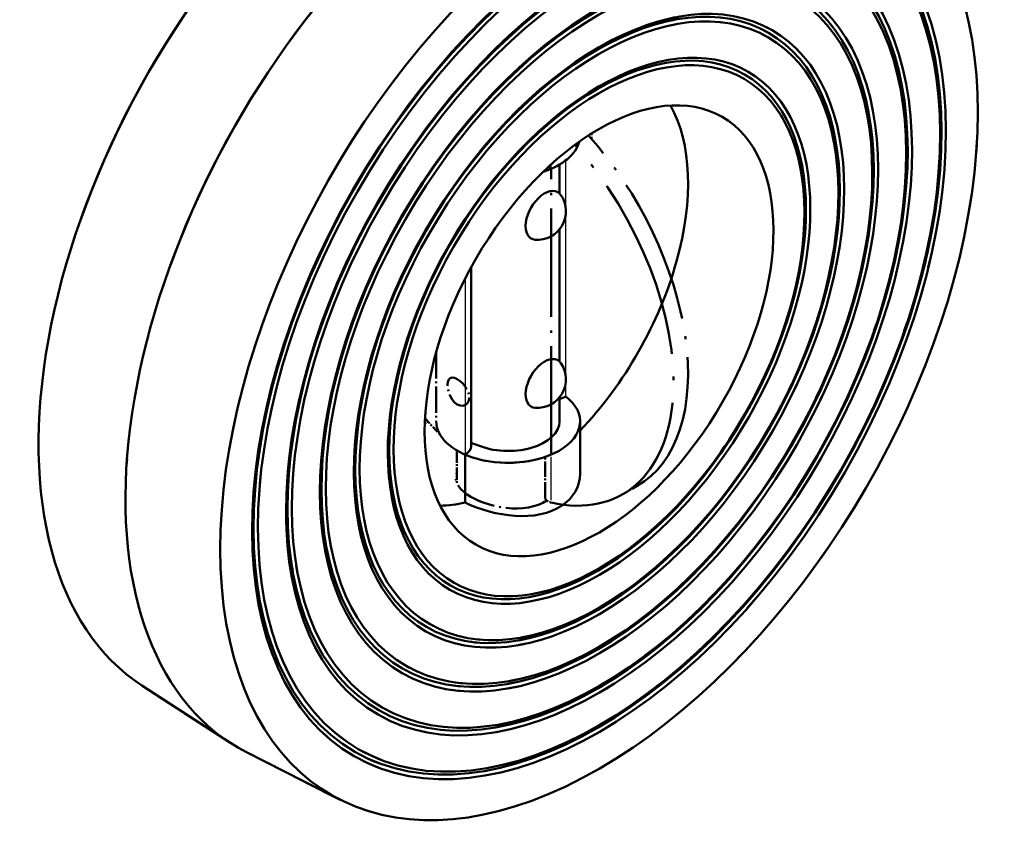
# Model space of a CAD drawing. Header units: millimetres. Extents: x 0 to 420, y 0 to 594.
# Tile 3 of 13: x 287 to 351, y 93 to 146. Entities that reach past the tile are written whole.
import ezdxf

# ---------------------------------------------------------------- set-up
doc = ezdxf.new("R2010")
doc.units = ezdxf.units.MM
doc.header["$LTSCALE"] = 2
doc.linetypes.add('LONG_DASH_DOTTED', pattern=[0.3001, 0.2362, -0.0295, 0.0049, -0.0295])
for name, color, linetype, lineweight in [('Sichtbare Kanten(DIN)', 7, 'Continuous', 50), ('Sichtbare tangentiale Kanten(DIN)', 3, 'Continuous', 25), ('Überlagerung [Formatvorlage Phantomlinien(DIN)]', 179, 'LONG_DASH_DOTTED', 50)]:
    doc.layers.add(name, color=color, linetype=linetype, lineweight=lineweight)

msp = doc.modelspace()

# ---------------------------------------------------------------- linework, layer by layer
at = {"layer": 'Sichtbare Kanten(DIN)'}
for p, q in [((321.706, 136.823), (321.706, 134.95)), ((321.706, 132.629), (321.706, 124.05)), ((315.969, 130.161), (315.969, 118.564)), ((321.706, 121.729), (321.706, 120.173)), ((323.039, 120.173), (323.039, 116.778)), ((315.578, 118.021), (315.578, 114.905)), ((294.614, 103.052), (300.32, 99.346)), ((307.476, 95.645), (301.407, 98.72))]:
    msp.add_line(p, q, dxfattribs=at)
at = {"layer": 'Sichtbare Kanten(DIN)', "flags": 128}
msp.add_lwpolyline([(315.578, 114.905), (315.937, 114.745), (316.319, 114.594), (316.72, 114.457), (317.135, 114.335), (317.557, 114.232), (317.979, 114.149), (318.394, 114.088), (318.81, 114.05), (319.233, 114.034), (319.654, 114.044), (320.068, 114.081), (320.468, 114.149), (320.848, 114.245), (321.203, 114.369), (321.53, 114.516), (321.824, 114.687), (322.095, 114.885), (322.34, 115.11), (322.552, 115.357), (322.729, 115.623), (322.865, 115.904), (322.962, 116.195), (323.02, 116.488), (323.039, 116.778)], dxfattribs=at)
at = {"layer": 'Sichtbare Kanten(DIN)'}
for centre in [(320.269, 133.797), (320.269, 122.896)]:
    msp.add_arc(centre, 1.852, 265.61969, 34.50833, dxfattribs=at)
for centre, major_axis, ratio, start_param, end_param in [((324.265, 126.045), (17.336, 30.105), 0.578093, 1.140979, 6.709136), ((312.48, 132.832), (-17.336, -30.105), 0.578093, 4.282571, 6.252248), ((318.373, 129.439), (-17.518, -30.42), 0.578093, 4.424442, 6.314123), ((318.844, 129.167), (7.901, 13.721), 0.578093, 4.309147, 5.950856), ((318.373, 138.704), (4.667, 0), 0.575862, 5.222228, 6.134863), ((320.73, 133.532), (-0.865, -1.502), 0.578093, 2.871901, 6.552877), ((320.73, 122.631), (0.865, 1.502), 0.578093, 6.013494, 9.69447), ((318.373, 120.173), (4.667, 0), 0.575862, 4.070338, 6.925236), ((321.167, 122.325), (-1.333, 0), 0.575862, 1.986751, 2.356194), ((318.373, 120.173), (3.333, 0), 0.575862, 4.070338, 6.283185), ((314.635, 118.564), (1.333, 0), 0.575862, 5.497787, 6.283185), ((315.578, 118.021), (1.333, 0), 0.575862, 0.928746, 1.273545), ((318.844, 129.167), (-7.901, -13.721), 0.578093, 0.332329, 0.487446)]:
    msp.add_ellipse(centre, major_axis=major_axis, ratio=ratio, start_param=start_param, end_param=end_param, dxfattribs=at)
for centre, major_axis in [((324.265, 126.045), (15.88, 27.577)), ((324.171, 126.1), (15.747, 27.346)), ((324.265, 126.045), (15.614, 27.114)), ((324.265, 126.045), (14.328, 24.881)), ((324.171, 126.1), (14.195, 24.649)), ((324.265, 126.045), (14.062, 24.418)), ((324.265, 126.045), (12.775, 22.185)), ((324.171, 126.1), (12.642, 21.953)), ((324.265, 126.045), (12.509, 21.722)), ((324.265, 126.045), (11.223, 19.488)), ((324.171, 126.1), (11.09, 19.257)), ((324.265, 126.045), (10.957, 19.026)), ((324.265, 126.045), (9.67, 16.792)), ((324.171, 126.1), (9.537, 16.561)), ((324.265, 126.045), (9.404, 16.33)), ((324.265, 126.045), (7.985, 13.865))]:
    msp.add_ellipse(centre, major_axis=major_axis, ratio=0.578093, dxfattribs=at)
at = {"layer": 'Sichtbare tangentiale Kanten(DIN)', "ltscale": 0.209444}
msp.add_line((321.167, 136.566), (321.167, 136.828), dxfattribs=at)
at = {"layer": 'Sichtbare tangentiale Kanten(DIN)'}
for p, q in [((322.11, 133.994), (322.11, 137.095)), ((322.11, 123.094), (322.11, 133.6)), ((315.578, 129.423), (315.578, 118.021)), ((322.11, 121.782), (322.11, 122.699))]:
    msp.add_line(p, q, dxfattribs=at)
at = {"layer": 'Sichtbare tangentiale Kanten(DIN)', "ltscale": 2.249941}
msp.add_line((321.167, 115.061), (321.167, 117.865), dxfattribs=at)
at = {"layer": 'Überlagerung [Formatvorlage Phantomlinien(DIN)]', "ltscale": 14.868085}
msp.add_line((321.167, 118.021), (321.167, 136.552), dxfattribs=at)
at = {"layer": 'Überlagerung [Formatvorlage Phantomlinien(DIN)]', "ltscale": 3.601142}
msp.add_line((313.706, 124.661), (313.706, 120.173), dxfattribs=at)
at = {"layer": 'Überlagerung [Formatvorlage Phantomlinien(DIN)]', "ltscale": 1.695988}
msp.add_line((315.039, 118.292), (315.039, 116.178), dxfattribs=at)
at = {"layer": 'Überlagerung [Formatvorlage Phantomlinien(DIN)]', "ltscale": 2.111038}
msp.add_line((320.777, 115.238), (320.777, 117.87), dxfattribs=at)
at = {"layer": 'Überlagerung [Formatvorlage Phantomlinien(DIN)]', "ltscale": 0.874499}
msp.add_line((325.803, 115.446), (326.746, 115.989), dxfattribs=at)
at = {"layer": 'Überlagerung [Formatvorlage Phantomlinien(DIN)]', "ltscale": 5.471352}
for p, q in [((294.614, 103.052), (300.32, 99.346)), ((307.476, 95.645), (301.407, 98.72))]:
    msp.add_line(p, q, dxfattribs=at)
at = {"layer": 'Überlagerung [Formatvorlage Phantomlinien(DIN)]', "ltscale": 4.120829, "flags": 128}
msp.add_lwpolyline([(315.857, 121.725), (315.828, 121.526), (315.741, 121.358), (315.611, 121.244), (315.447, 121.188), (315.26, 121.196), (315.073, 121.27), (314.896, 121.406), (314.737, 121.597), (314.611, 121.82), (314.519, 122.062), (314.461, 122.312), (314.442, 122.539), (314.461, 122.733), (314.519, 122.883), (314.611, 122.976), (314.737, 123.01), (314.896, 122.985), (315.073, 122.906), (315.26, 122.776), (315.447, 122.601), (315.611, 122.4), (315.741, 122.179), (315.828, 121.946), (315.857, 121.725)], dxfattribs=at)
at = {"layer": 'Überlagerung [Formatvorlage Phantomlinien(DIN)]', "ltscale": 5.806826, "flags": 128}
msp.add_lwpolyline([(320.878, 115.035), (320.622, 114.891), (320.335, 114.768), (320.02, 114.668), (319.683, 114.594), (319.329, 114.547), (318.967, 114.528), (318.605, 114.533), (318.249, 114.561), (317.889, 114.611), (317.526, 114.683), (317.169, 114.774), (316.826, 114.884), (316.504, 115.009), (316.208, 115.144), (315.943, 115.287), (315.705, 115.439), (315.492, 115.602), (315.311, 115.773), (315.166, 115.949), (315.062, 116.128), (314.998, 116.307), (314.973, 116.482), (314.987, 116.656), (315.04, 116.835)], dxfattribs=at)
at = {"layer": 'Überlagerung [Formatvorlage Phantomlinien(DIN)]', "ltscale": 0.707423, "flags": 128}
msp.add_lwpolyline([(320.777, 115.238), (320.778, 115.22), (320.78, 115.201), (320.783, 115.183), (320.788, 115.165), (320.795, 115.147), (320.803, 115.13), (320.812, 115.113), (320.823, 115.096), (320.835, 115.079), (320.848, 115.063), (320.863, 115.048), (320.88, 115.033), (320.898, 115.019), (320.917, 115.005), (320.937, 114.992), (320.959, 114.98), (320.982, 114.968), (321.006, 114.957), (321.03, 114.946), (321.056, 114.937), (321.083, 114.928), (321.11, 114.919), (321.138, 114.912), (321.167, 114.905)], dxfattribs=at)
at = {"layer": 'Überlagerung [Formatvorlage Phantomlinien(DIN)]', "ltscale": 53.713936}
msp.add_ellipse((324.265, 126.045), major_axis=(17.336, 30.105), ratio=0.578093, start_param=1.140979, end_param=6.709136, dxfattribs=at)
at = {"layer": 'Überlagerung [Formatvorlage Phantomlinien(DIN)]', "ltscale": 47.590069}
msp.add_ellipse((324.265, 126.045), major_axis=(15.88, 27.577), ratio=0.578093, dxfattribs=at)
at = {"layer": 'Überlagerung [Formatvorlage Phantomlinien(DIN)]', "ltscale": 47.191269}
msp.add_ellipse((324.171, 126.1), major_axis=(15.747, 27.346), ratio=0.578093, dxfattribs=at)
at = {"layer": 'Überlagerung [Formatvorlage Phantomlinien(DIN)]', "ltscale": 54.591217}
msp.add_ellipse((324.265, 126.045), major_axis=(15.614, 27.114), ratio=0.578093, dxfattribs=at)
at = {"layer": 'Überlagerung [Formatvorlage Phantomlinien(DIN)]', "ltscale": 50.093643}
msp.add_ellipse((324.265, 126.045), major_axis=(14.328, 24.881), ratio=0.578093, dxfattribs=at)
at = {"layer": 'Überlagerung [Formatvorlage Phantomlinien(DIN)]', "ltscale": 49.62838}
msp.add_ellipse((324.171, 126.1), major_axis=(14.195, 24.649), ratio=0.578093, dxfattribs=at)
at = {"layer": 'Überlagerung [Formatvorlage Phantomlinien(DIN)]', "ltscale": 49.163113}
msp.add_ellipse((324.265, 126.045), major_axis=(14.062, 24.418), ratio=0.578093, dxfattribs=at)
at = {"layer": 'Überlagerung [Formatvorlage Phantomlinien(DIN)]', "ltscale": 57.002205}
msp.add_ellipse((312.48, 132.832), major_axis=(-17.336, -30.105), ratio=0.578093, start_param=4.282571, end_param=6.252248, dxfattribs=at)
at = {"layer": 'Überlagerung [Formatvorlage Phantomlinien(DIN)]', "ltscale": 53.598648}
msp.add_ellipse((324.265, 126.045), major_axis=(12.775, 22.185), ratio=0.578093, dxfattribs=at)
at = {"layer": 'Überlagerung [Formatvorlage Phantomlinien(DIN)]', "ltscale": 53.040329}
msp.add_ellipse((324.171, 126.1), major_axis=(12.642, 21.953), ratio=0.578093, dxfattribs=at)
at = {"layer": 'Überlagerung [Formatvorlage Phantomlinien(DIN)]', "ltscale": 52.48201}
msp.add_ellipse((324.265, 126.045), major_axis=(12.509, 21.722), ratio=0.578093, dxfattribs=at)
at = {"layer": 'Überlagerung [Formatvorlage Phantomlinien(DIN)]', "ltscale": 47.084923}
msp.add_ellipse((324.265, 126.045), major_axis=(11.223, 19.488), ratio=0.578093, dxfattribs=at)
at = {"layer": 'Überlagerung [Formatvorlage Phantomlinien(DIN)]', "ltscale": 46.526604}
msp.add_ellipse((324.171, 126.1), major_axis=(11.09, 19.257), ratio=0.578093, dxfattribs=at)
at = {"layer": 'Überlagerung [Formatvorlage Phantomlinien(DIN)]', "ltscale": 45.968285}
msp.add_ellipse((324.265, 126.045), major_axis=(10.957, 19.026), ratio=0.578093, dxfattribs=at)
at = {"layer": 'Überlagerung [Formatvorlage Phantomlinien(DIN)]', "ltscale": 55.259892}
msp.add_ellipse((318.373, 129.439), major_axis=(-17.518, -30.42), ratio=0.578093, start_param=4.424442, end_param=6.314123, dxfattribs=at)
at = {"layer": 'Überlagerung [Formatvorlage Phantomlinien(DIN)]', "ltscale": 50.714001}
msp.add_ellipse((324.265, 126.045), major_axis=(9.67, 16.792), ratio=0.578093, dxfattribs=at)
at = {"layer": 'Überlagerung [Formatvorlage Phantomlinien(DIN)]', "ltscale": 50.016098}
msp.add_ellipse((324.171, 126.1), major_axis=(9.537, 16.561), ratio=0.578093, dxfattribs=at)
at = {"layer": 'Überlagerung [Formatvorlage Phantomlinien(DIN)]', "ltscale": 49.318199}
msp.add_ellipse((324.265, 126.045), major_axis=(9.404, 16.33), ratio=0.578093, dxfattribs=at)
at = {"layer": 'Überlagerung [Formatvorlage Phantomlinien(DIN)]', "ltscale": 55.831924}
msp.add_ellipse((324.265, 126.045), major_axis=(7.985, 13.865), ratio=0.578093, dxfattribs=at)
at = {"layer": 'Überlagerung [Formatvorlage Phantomlinien(DIN)]', "ltscale": 19.952208}
msp.add_ellipse((318.844, 129.71), major_axis=(7.901, -13.721), ratio=0.578093, start_param=0, end_param=1.921102, dxfattribs=at)
at = {"layer": 'Überlagerung [Formatvorlage Phantomlinien(DIN)]', "ltscale": 0.267069}
msp.add_ellipse((312.48, 132.832), major_axis=(-7.985, -13.865), ratio=0.578093, start_param=2.290249, end_param=2.315706, dxfattribs=at)
at = {"layer": 'Überlagerung [Formatvorlage Phantomlinien(DIN)]', "ltscale": 24.953119}
msp.add_ellipse((317.901, 129.167), major_axis=(7.901, -13.721), ratio=0.578093, start_param=5.795739, end_param=8.198353, dxfattribs=at)
at = {"layer": 'Überlagerung [Formatvorlage Phantomlinien(DIN)]', "ltscale": 0.186338}
msp.add_ellipse((322.11, 137.095), major_axis=(-1.333, 0), ratio=0.575862, start_param=0.572228, end_param=0.785398, dxfattribs=at)
at = {"layer": 'Überlagerung [Formatvorlage Phantomlinien(DIN)]', "ltscale": 0.404614}
msp.add_ellipse((318.373, 138.704), major_axis=(-4.667, 0), ratio=0.575862, start_param=2.080635, end_param=2.212847, dxfattribs=at)
at = {"layer": 'Überlagerung [Formatvorlage Phantomlinien(DIN)]', "ltscale": 0.188214}
msp.add_ellipse((312.48, 132.832), major_axis=(-7.985, -13.865), ratio=0.578093, start_param=0.825887, end_param=0.84383, dxfattribs=at)
at = {"layer": 'Überlagerung [Formatvorlage Phantomlinien(DIN)]', "ltscale": 0.965202}
msp.add_ellipse((317.901, 129.167), major_axis=(7.901, -13.721), ratio=0.578093, start_param=5.044082, end_param=5.137026, dxfattribs=at)
at = {"layer": 'Überlagerung [Formatvorlage Phantomlinien(DIN)]', "ltscale": 6.773639}
msp.add_ellipse((318.373, 120.173), major_axis=(-4.667, 0), ratio=0.575862, start_param=0, end_param=2.212847, dxfattribs=at)

doc.saveas('drawing.dxf')
